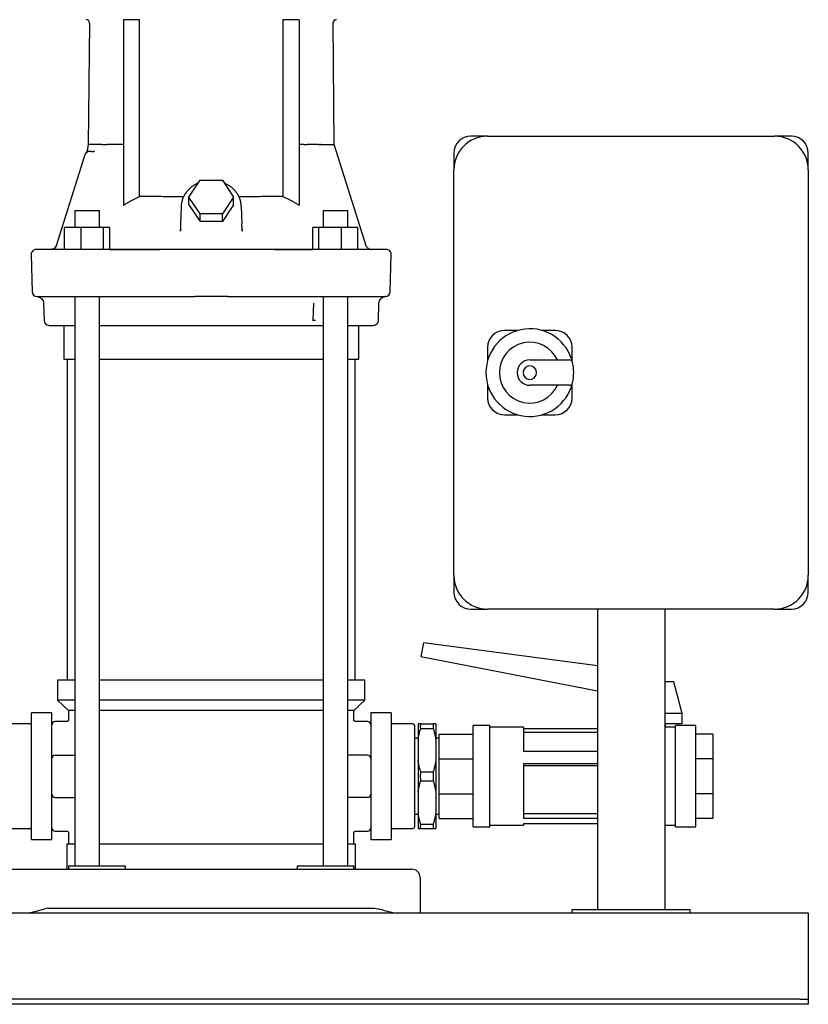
# Model space of a CAD drawing. Header units: millimetres. Extents: x 35 to 1292, y 13 to 964.
# Tile 2 of 4: x 368 to 835, y 13 to 596. Entities that reach past the tile are written whole.
import ezdxf

# ---------------------------------------------------------------- set-up
doc = ezdxf.new("R2010")
doc.units = ezdxf.units.MM

msp = doc.modelspace()

# ---------------------------------------------------------------- linework, layer by layer
at = {"color": 7, "linetype": 'Continuous', "lineweight": 25}
for p, q in [((422.82, 595.64), (422.89, 595.65)), ((438.77, 595.67), (429.21, 595.67)), ((429.21, 595.67), (429.21, 485.83)), ((438.77, 491.08), (438.77, 595.67)), ((523.61, 595.67), (523.61, 491.08)), ((533.19, 595.67), (523.61, 595.67)), ((533.19, 595.67), (533.19, 485.82)), ((409.03, 593.69), (408.28, 521.64)), ((554.1, 521.69), (553.35, 593.73)), ((644.94, 526.69), (634.94, 526.69)), ((644.94, 526.69), (814.94, 526.69)), ((824.94, 526.69), (814.94, 526.69)), ((408.28, 521.64), (407.62, 518.23)), ((424.35, 521.69), (419.39, 521.69)), ((429.21, 521.69), (426.23, 521.69)), ((536.16, 521.69), (533.19, 521.69)), ((543, 521.69), (542.23, 521.69)), ((544.23, 521.69), (543, 521.69)), ((406.35, 515.59), (389.35, 461.78)), ((406.47, 515.87), (406.35, 515.59)), ((406.52, 516.01), (406.47, 515.87)), ((408.78, 517.65), (408.78, 517.66)), ((410.25, 517.69), (411.49, 517.69)), ((412.07, 517.74), (411.49, 517.69)), ((411.49, 517.69), (411.64, 517.66)), ((412.07, 517.74), (411.63, 517.68)), ((624.94, 516.69), (624.94, 506.69)), ((834.94, 506.69), (834.94, 516.69)), ((624.94, 266.69), (624.94, 506.69)), ((834.94, 506.69), (834.94, 266.69)), ((467.91, 490.65), (474.55, 500.61)), ((474.55, 500.61), (487.83, 500.61)), ((487.83, 500.61), (494.47, 490.65)), ((474.55, 480.69), (467.91, 490.65)), ((467.91, 486.15), (467.91, 490.65)), ((494.47, 490.65), (487.83, 480.69)), ((494.47, 486.15), (494.47, 490.65)), ((463.37, 485.11), (463.01, 474.82)), ((467.91, 486.15), (474.55, 476.19)), ((494.47, 486.15), (487.83, 476.19)), ((499, 485.14), (499.37, 474.82)), ((400.34, 482.69), (400.34, 472.69)), ((400.34, 482.69), (414.9, 482.69)), ((414.9, 482.69), (414.94, 482.69)), ((414.94, 472.69), (414.94, 482.69)), ((474.55, 476.19), (474.55, 480.69)), ((487.83, 480.69), (474.55, 480.69)), ((487.83, 476.19), (487.83, 480.69)), ((547.43, 482.69), (547.43, 472.69)), ((547.43, 482.69), (553.92, 482.69)), ((553.92, 482.69), (562.03, 482.69)), ((562.03, 472.69), (562.03, 482.69)), ((394.26, 459.69), (394.26, 472.69)), ((404.06, 472.69), (394.26, 472.69)), ((404.06, 459.69), (404.06, 472.69)), ((417.44, 472.69), (404.06, 472.69)), ((417.44, 459.69), (417.44, 472.69)), ((421.03, 472.69), (417.44, 472.69)), ((421.03, 459.69), (421.03, 472.69)), ((463.01, 474.82), (462.92, 471.53)), ((487.83, 476.19), (474.55, 476.19)), ((499.46, 471.53), (499.37, 474.82)), ((541.35, 459.69), (541.35, 472.69)), ((544.93, 472.69), (541.35, 472.69)), ((544.93, 459.69), (544.93, 472.69)), ((558.32, 472.69), (544.93, 472.69)), ((558.32, 459.69), (558.32, 472.69)), ((568.11, 472.69), (558.32, 472.69)), ((568.12, 459.73), (568.11, 472.69)), ((462.84, 471.24), (462.92, 471.53)), ((462.84, 471.24), (462.92, 471.53)), ((462.92, 471.53), (462.98, 470.46)), ((462.98, 470.46), (462.92, 471.53)), ((499.43, 470.48), (499.46, 471.53)), ((499.46, 471.53), (499.43, 470.48)), ((499.54, 471.24), (499.46, 471.53)), ((499.54, 471.24), (499.46, 471.53)), ((374.54, 456.61), (375.11, 434.61)), ((387.84, 460), (386.93, 459.72)), ((563.45, 459.69), (398.93, 459.69)), ((421.03, 459.69), (450.53, 459.69)), ((518.8, 459.69), (541.35, 459.69)), ((584.84, 459.69), (570.78, 459.69)), ((575.71, 459.7), (575.91, 459.69)), ((587.27, 434.61), (587.84, 456.61)), ((378.3, 431.69), (378.16, 431.69)), ((399.39, 431.69), (471.52, 431.69)), ((400.34, 431.69), (400.34, 94.69)), ((414.94, 94.69), (414.94, 431.68)), ((490.86, 431.69), (562.99, 431.69)), ((547.43, 431.68), (547.43, 94.69)), ((562.03, 94.69), (562.03, 431.69)), ((570.34, 431.69), (584.08, 431.69)), ((584.38, 431.69), (584.08, 431.69)), ((381.85, 427.76), (382.11, 417.61)), ((541.73, 427.79), (541.46, 417.61)), ((580.27, 417.61), (580.53, 427.79)), ((385.11, 414.69), (400.34, 414.69)), ((393.84, 414.69), (393.84, 394.69)), ((393.84, 414.69), (400.34, 414.69)), ((414.94, 414.69), (481.19, 414.69)), ((414.94, 414.69), (422.35, 414.69)), ((422.74, 414.69), (539.64, 414.69)), ((481.19, 414.69), (547.43, 414.69)), ((540.03, 414.69), (547.43, 414.69)), ((562.03, 414.69), (568.54, 414.69)), ((562.03, 414.69), (577.27, 414.69)), ((568.54, 394.69), (568.54, 414.69)), ((662.8, 411.69), (654.94, 411.69)), ((684.94, 411.69), (677.08, 411.69)), ((644.94, 401.69), (644.94, 393.83)), ((694.94, 393.83), (694.94, 401.69)), ((393.84, 394.69), (400.34, 394.69)), ((395.84, 394.69), (395.84, 204.69)), ((414.94, 394.69), (481.19, 394.69)), ((481.19, 394.69), (547.43, 394.69)), ((562.03, 394.69), (568.54, 394.69)), ((566.54, 204.69), (566.54, 394.69)), ((669.94, 394.19), (693.3, 394.19)), ((644.94, 379.55), (644.94, 371.69)), ((693.3, 379.19), (669.94, 379.19)), ((694.94, 371.69), (694.94, 379.55)), ((654.94, 361.69), (662.8, 361.69)), ((677.08, 361.69), (684.94, 361.69)), ((624.94, 266.69), (624.94, 256.69)), ((834.94, 256.69), (834.94, 266.69)), ((634.94, 246.69), (644.94, 246.69)), ((814.94, 246.69), (644.94, 246.69)), ((709.94, 246.69), (709.94, 68.69)), ((749.94, 246.69), (749.94, 68.69)), ((814.94, 246.69), (824.94, 246.69)), ((606.85, 226.69), (605.29, 218.69)), ((709.94, 213.01), (606.85, 226.69)), ((605.29, 218.69), (709.94, 198.35)), ((390.19, 204.69), (390.19, 192.69)), ((400.34, 204.69), (390.19, 204.69)), ((481.19, 204.69), (414.94, 204.69)), ((547.43, 204.69), (481.19, 204.69)), ((572.19, 204.69), (562.03, 204.69)), ((572.19, 192.69), (572.19, 204.69)), ((750.29, 203.69), (749.94, 204.04)), ((755.29, 203.69), (749.94, 203.69)), ((760.29, 184.94), (755.29, 203.69)), ((390.19, 192.69), (396.69, 186.69)), ((400.34, 192.69), (390.19, 192.69)), ((481.19, 192.69), (414.94, 192.69)), ((547.43, 192.69), (481.19, 192.69)), ((572.19, 192.69), (562.03, 192.69)), ((565.69, 186.69), (572.19, 192.69)), ((396.69, 186.69), (396.69, 181.19)), ((400.34, 186.69), (396.69, 186.69)), ((481.19, 186.69), (414.94, 186.69)), ((547.43, 186.69), (481.19, 186.69)), ((565.69, 186.69), (562.03, 186.69)), ((565.69, 181.19), (565.69, 186.69)), ((386.69, 185.19), (374.69, 185.19)), ((374.69, 180.57), (374.69, 185.19)), ((386.69, 180.57), (386.69, 185.19)), ((587.69, 185.19), (575.69, 185.19)), ((575.69, 185.19), (575.69, 180.57)), ((587.69, 185.19), (587.69, 180.57)), ((760.29, 184.94), (749.94, 184.94)), ((760.29, 178.69), (760.29, 184.94)), ((373.69, 178.69), (361.69, 178.69)), ((374.69, 158.65), (374.69, 180.57)), ((386.69, 158.65), (386.69, 180.57)), ((395.69, 180.19), (388.69, 180.19)), ((573.69, 180.19), (566.69, 180.19)), ((575.69, 180.57), (575.69, 158.65)), ((587.69, 180.57), (587.69, 158.65)), ((600.69, 178.69), (588.69, 178.69)), ((601.69, 177.69), (601.69, 147.69)), ((603.69, 178.69), (603.69, 175.22)), ((603.69, 175.22), (603.69, 169.31)), ((605.31, 178.69), (612.67, 178.69)), ((605.31, 176.09), (612.67, 176.09)), ((614.29, 178.69), (614.29, 169.31)), ((646.29, 177.69), (636.29, 177.69)), ((636.29, 159.17), (636.29, 177.69)), ((646.29, 159.17), (646.29, 177.69)), ((666.29, 176.69), (646.29, 176.69)), ((666.29, 176.69), (666.29, 162.37)), ((709.94, 175.75), (666.29, 175.75)), ((760.29, 178.69), (749.94, 178.69)), ((750.29, 176.69), (750.29, 178.69)), ((756.29, 176.69), (750.29, 176.69)), ((768.29, 177.69), (756.29, 177.69)), ((756.29, 159.17), (756.29, 177.69)), ((768.29, 159.17), (768.29, 177.69)), ((603.69, 170.19), (601.69, 170.19)), ((603.69, 169.31), (603.69, 157.07)), ((616.29, 170.19), (614.29, 170.19)), ((614.29, 169.31), (614.29, 157.07)), ((616.29, 172.69), (636.29, 172.69)), ((616.29, 158.04), (616.29, 172.69)), ((709.94, 173.69), (666.29, 173.69)), ((778.29, 172.69), (768.29, 172.69)), ((778.29, 172.69), (778.29, 158.04)), ((374.69, 136.73), (374.69, 158.65)), ((386.69, 136.73), (386.69, 158.65)), ((388.69, 160.19), (400.34, 160.19)), ((573.69, 160.19), (562.03, 160.19)), ((575.69, 158.65), (575.69, 147.69)), ((587.69, 158.65), (587.69, 147.69)), ((616.29, 137.33), (616.29, 158.04)), ((616.29, 158.04), (636.29, 158.04)), ((636.29, 117.69), (636.29, 159.17)), ((646.29, 117.69), (646.29, 159.17)), ((709.94, 162.37), (666.29, 162.37)), ((756.29, 117.69), (756.29, 159.17)), ((768.29, 117.69), (768.29, 159.17)), ((778.29, 158.04), (768.29, 158.04)), ((778.29, 158.04), (778.29, 137.33)), ((603.69, 157.07), (603.69, 138.31)), ((614.29, 157.07), (614.29, 138.31)), ((709.94, 154.98), (666.29, 154.98)), ((666.29, 154.98), (666.29, 122.68)), ((709.94, 153.82), (666.29, 153.82)), ((575.69, 147.69), (575.69, 136.73)), ((587.69, 147.69), (587.69, 136.73)), ((601.69, 147.69), (601.69, 117.69)), ((605.31, 150.29), (612.67, 150.29)), ((605.31, 145.09), (612.67, 145.09)), ((374.69, 114.81), (374.69, 136.73)), ((386.69, 114.81), (386.69, 136.73)), ((388.69, 135.19), (400.34, 135.19)), ((573.69, 135.19), (562.03, 135.19)), ((575.69, 136.73), (575.69, 114.81)), ((587.69, 136.73), (587.69, 114.81)), ((603.69, 138.31), (603.69, 126.07)), ((614.29, 138.31), (614.29, 126.07)), ((616.29, 137.33), (636.29, 137.33)), ((616.29, 122.69), (616.29, 137.33)), ((778.29, 137.33), (768.29, 137.33)), ((778.29, 137.33), (778.29, 122.69)), ((601.69, 125.19), (603.69, 125.19)), ((603.69, 126.07), (603.69, 116.69)), ((614.29, 126.07), (614.29, 116.69)), ((614.29, 125.19), (616.29, 125.19)), ((616.29, 122.69), (636.29, 122.69)), ((709.94, 125.48), (666.29, 125.48)), ((709.94, 122.68), (666.29, 122.68)), ((778.29, 122.69), (768.29, 122.69)), ((361.69, 116.69), (373.69, 116.69)), ((588.69, 116.69), (600.69, 116.69)), ((605.31, 119.29), (612.67, 119.29)), ((605.31, 116.69), (612.67, 116.69)), ((636.29, 117.69), (646.29, 117.69)), ((646.29, 118.69), (666.29, 118.69)), ((709.94, 119.62), (666.29, 119.62)), ((666.29, 119.62), (666.29, 118.69)), ((749.94, 118.69), (756.29, 118.69)), ((756.29, 117.69), (768.29, 117.69)), ((374.69, 110.19), (374.69, 114.81)), ((386.69, 110.19), (386.69, 114.81)), ((388.69, 115.19), (395.69, 115.19)), ((396.69, 114.19), (396.69, 107.69)), ((565.69, 107.69), (565.69, 114.19)), ((566.69, 115.19), (573.69, 115.19)), ((575.69, 114.81), (575.69, 110.19)), ((587.69, 114.81), (587.69, 110.19)), ((374.69, 110.19), (386.69, 110.19)), ((395.69, 107.69), (395.69, 92.69)), ((395.69, 107.69), (400.34, 107.69)), ((414.94, 107.69), (481.19, 107.69)), ((481.19, 107.69), (547.43, 107.69)), ((562.03, 107.69), (566.69, 107.69)), ((566.69, 92.69), (566.69, 107.69)), ((575.69, 110.19), (587.69, 110.19)), ((396.69, 94.69), (396.69, 92.69)), ((396.69, 94.69), (418.03, 94.69)), ((418.03, 94.69), (430.22, 94.69)), ((430.22, 94.69), (430.22, 92.69)), ((532.16, 94.69), (532.16, 92.69)), ((532.16, 94.69), (544.35, 94.69)), ((544.35, 94.69), (565.69, 94.69)), ((565.69, 92.69), (565.69, 94.69)), ((362.44, 92.69), (382.64, 92.69)), ((382.64, 92.69), (579.74, 92.69)), ((579.74, 92.69), (599.94, 92.69)), ((604.94, 87.69), (604.94, 66.69)), ((834.94, 66.69), (34.94, 66.69)), ((384.44, 69.69), (382.64, 69.22)), ((384.44, 69.69), (577.94, 69.69)), ((577.94, 69.69), (579.74, 69.22)), ((694.94, 66.69), (694.94, 68.69)), ((764.94, 68.69), (694.94, 68.69)), ((764.94, 66.69), (764.94, 68.69)), ((834.94, 66.69), (834.94, 61.69)), ((834.94, 61.69), (834.94, 17.69)), ((834.94, 17.69), (834.94, 15.69)), ((829.94, 15.69), (39.94, 15.69)), ((829.94, 12.69), (39.94, 12.69)), ((829.94, 15.69), (834.94, 15.69)), ((834.94, 12.69), (829.94, 12.69)), ((834.94, 15.69), (834.94, 12.69))]:
    msp.add_line(p, q, dxfattribs=at)
at = {"color": 7, "linetype": 'Continuous', "lineweight": 25, "flags": 128}
for points in [[(573.02, 461.8), (563.57, 491.72), (554.1, 521.69)], [(391.6, 459.69), (388.67, 459.69), (386.08, 459.69), (383.82, 459.69), (381.91, 459.69), (380.34, 459.69), (379.11, 459.69), (378.24, 459.69), (377.71, 459.69), (377.54, 459.69)], [(378.3, 431.69), (378.83, 431.69), (379.71, 431.69), (380.92, 431.69), (382.48, 431.69), (384.37, 431.69), (386.6, 431.69), (389.16, 431.69), (392.05, 431.69)]]:
    msp.add_lwpolyline(points, dxfattribs=at)
at = {"color": 7, "linetype": 'Continuous', "lineweight": 25}
for centre, radius, start, end in [((407.03, 593.69), 2, 359.97688, 90), ((555.35, 593.69), 2, 89.97082, 178.77152), ((644.94, 506.69), 20, 90, 180), ((634.94, 516.69), 10, 90, 180), ((814.94, 506.69), 20, 0, 90), ((824.94, 516.69), 10, 0, 90), ((409.21, 514.69), 3, 90.0001, 162.46606), ((386.49, 462.69), 3, 269.99999, 342.46606), ((377.54, 456.69), 3, 90.00048, 181.5), ((584.84, 456.69), 3, 358.5, 89.9995), ((378.11, 434.69), 3, 181.5, 267.83564), ((584.27, 434.69), 3, 270, 358.5), ((385.11, 417.69), 3, 181.5, 270), ((577.27, 417.69), 3, 270, 358.5), ((669.94, 386.69), 26, 13.24801, 180), ((654.94, 401.69), 10, 90, 180), ((684.94, 401.69), 10, 0, 90), ((669.94, 386.69), 18, 24.62432, 335.37568), ((669.94, 386.69), 7.5, 90, 270), ((669.94, 386.69), 4, 0, 180), ((693.3, 392.19), 2, 13.24801, 90), ((669.94, 386.69), 26, 0, 13.24801), ((669.94, 386.69), 26, 180, 346.75199), ((669.94, 386.69), 4, 180, 0), ((669.94, 386.69), 26, 346.75199, 0), ((693.3, 381.19), 2, 270, 346.75199), ((654.94, 371.69), 10, 180, 270), ((684.94, 371.69), 10, 270, 0), ((644.94, 266.69), 20, 180, 270), ((814.94, 266.69), 20, 270, 0), ((634.94, 256.69), 10, 180, 270), ((824.94, 256.69), 10, 270, 0), ((373.69, 179.69), 1, 270, 0), ((388.69, 178.19), 2, 90, 180), ((573.69, 178.19), 2, 360, 90), ((588.69, 179.69), 1, 180, 270), ((600.69, 177.69), 1, 0, 90), ((388.69, 158.19), 2, 90, 180), ((573.69, 158.19), 2, 0, 90), ((388.69, 137.19), 2, 180, 270), ((573.69, 137.19), 2, 270, 0), ((373.69, 115.69), 1, 0, 90), ((388.69, 117.19), 2, 180, 270), ((573.69, 117.19), 2, 270, 0), ((588.69, 115.69), 1, 90, 180), ((600.69, 117.69), 1, 270, 0), ((599.94, 87.69), 5, 0, 90)]:
    msp.add_arc(centre, radius, start, end, dxfattribs=at)
for points in [[(408.84, 521.69), (408.47, 521.69), (408.28, 521.69), (408.28, 521.64)], [(416.43, 521.69), (415.71, 521.69), (415.03, 521.69), (414.4, 521.69)], [(545.95, 521.69), (545.8, 521.69), (545.64, 521.69), (545.49, 521.69)], [(552.93, 521.69), (553.06, 521.69), (553.18, 521.69), (553.28, 521.69)], [(553.28, 521.69), (553.38, 521.69), (553.47, 521.69), (553.54, 521.69)], [(409.22, 517.69), (409.21, 517.69), (409.21, 517.69), (409.21, 517.69)], [(605.31, 176.09), (605.27, 176.52), (605.25, 176.95), (605.25, 177.39)]]:
    msp.add_open_spline(points, degree=3, dxfattribs=at)
for points, knots in [([(414.4, 521.69), (412.99, 521.69), (411.82, 521.69), (409.96, 521.69), (409.27, 521.69), (408.84, 521.69)], [0, 0, 0, 0, 0.5, 0.5, 1, 1, 1, 1]), ([(416.43, 521.69), (416.45, 521.69), (416.5, 521.69), (416.58, 521.7), (416.66, 521.7), (416.76, 521.71), (416.86, 521.71), (416.97, 521.72), (417.08, 521.72), (417.2, 521.72), (417.33, 521.72), (417.45, 521.72), (417.58, 521.73), (417.72, 521.73), (417.86, 521.73), (417.99, 521.73), (418.13, 521.73), (418.27, 521.72), (418.48, 521.72), (418.74, 521.73), (418.97, 521.78), (419.11, 521.81), (419.18, 521.82), (419.25, 521.82), (419.33, 521.77), (419.36, 521.72), (419.38, 521.69)], [0, 0, 0, 0, 0.040325, 0.080649, 0.120984, 0.161333, 0.201688, 0.242035, 0.282358, 0.322642, 0.362874, 0.403045, 0.44316, 0.483233, 0.523293, 0.563377, 0.603505, 0.643685, 0.683913, 0.783123, 0.870545, 0.897237, 0.919101, 0.936644, 0.96616, 1, 1, 1, 1]), ([(426.23, 521.69), (426.19, 521.69), (426.09, 521.69), (425.88, 521.69), (425.59, 521.69), (425.24, 521.69), (424.9, 521.69), (424.6, 521.69), (424.43, 521.69), (424.35, 521.69)], [0, 0, 0, 0, 0.053935, 0.15524, 0.303916, 0.49997, 0.690851, 0.857512, 1, 1, 1, 1]), ([(536.16, 521.69), (536.2, 521.69), (536.36, 521.68), (536.61, 521.68), (536.89, 521.68), (537.21, 521.68), (537.6, 521.68), (537.89, 521.68), (538.03, 521.68), (538.03, 521.68)], [0, 0, 0, 0, 0.07192, 0.241968, 0.368942, 0.492503, 0.746196, 0.999906, 1, 1, 1, 1]), ([(542.23, 521.69), (541.93, 521.69), (541.23, 521.68), (540.13, 521.68), (539.02, 521.68), (538.32, 521.68), (538.03, 521.68)], [0, 0, 0, 0, 0.20857, 0.499993, 0.791665, 1, 1, 1, 1]), ([(544.81, 521.69), (544.79, 521.69), (544.74, 521.69), (544.67, 521.69), (544.6, 521.69), (544.5, 521.69), (544.37, 521.69), (544.29, 521.69), (544.23, 521.69)], [0, 0, 0, 0, 0.116906, 0.240618, 0.370489, 0.505259, 0.701843, 1, 1, 1, 1]), ([(544.81, 521.69), (544.84, 521.69), (544.91, 521.69), (545.01, 521.69), (545.11, 521.69), (545.23, 521.69), (545.36, 521.69), (545.45, 521.69), (545.49, 521.69)], [0, 0, 0, 0, 0.126952, 0.254207, 0.382269, 0.51163, 0.758841, 1, 1, 1, 1]), ([(545.95, 521.69), (547.62, 521.69), (549.04, 521.69), (551.37, 521.69), (552.29, 521.69), (552.93, 521.69)], [0, 0, 0, 0, 0.5, 0.5, 1, 1, 1, 1]), ([(553.54, 521.69), (553.91, 521.69), (554.29, 521.69), (554.1, 521.69), (554.09, 521.69)], [0, 0, 0, 0, 0.987589, 1, 1, 1, 1]), ([(407.62, 518.23), (407.55, 517.94), (407.39, 517.32), (407.04, 516.8), (406.86, 516.54)], [0, 0, 0, 0, 0.4952854, 1, 1, 1, 1]), ([(410.25, 517.69), (409.99, 517.69), (409.74, 517.69), (409.36, 517.69), (409.24, 517.69), (409.22, 517.69)], [0, 0, 0, 0, 0.5, 0.5, 1, 1, 1, 1]), ([(473.38, 498.85), (473.02, 498.7), (471.93, 498.25), (470.28, 497.23), (468.47, 495.83), (466.9, 494.2), (465.58, 492.41), (464.55, 490.48), (463.83, 488.44), (463.44, 486.54), (463.39, 485.33), (463.36, 484.83)], [0, 0, 0, 0, 0.061793, 0.184842, 0.307701, 0.430236, 0.552306, 0.673794, 0.794641, 0.914873, 1, 1, 1, 1]), ([(499, 485.14), (498.99, 485.45), (498.95, 486.47), (498.62, 488.18), (497.95, 490.2), (496.98, 492.12), (495.73, 493.91), (494.22, 495.54), (492.47, 496.97), (490.73, 498.1), (489.5, 498.64), (488.99, 498.87)], [0, 0, 0, 0, 0.054471, 0.175832, 0.297238, 0.418878, 0.54094, 0.663532, 0.78668, 0.910345, 1, 1, 1, 1]), ([(429.21, 485.83), (429.46, 485.99), (429.97, 486.32), (430.75, 486.79), (431.52, 487.26), (432.31, 487.71), (433.1, 488.16), (433.89, 488.61), (434.69, 489.04), (435.5, 489.47), (436.31, 489.88), (437.12, 490.29), (437.94, 490.69), (438.49, 490.95), (438.77, 491.08)], [0, 0, 0, 0, 0.083012, 0.16605, 0.249124, 0.332243, 0.415418, 0.498657, 0.581971, 0.66537, 0.748862, 0.832458, 0.916168, 1, 1, 1, 1]), ([(464.78, 490.78), (464.17, 490.79), (461.73, 490.8), (457.6, 490.83), (452.42, 490.88), (447.49, 490.94), (442.83, 491), (440.13, 491.06), (438.77, 491.08)], [0, 0, 0, 0, 0.058717, 0.237044, 0.420335, 0.608592, 0.801814, 1, 1, 1, 1]), ([(523.61, 491.08), (522.25, 491.06), (519.57, 491), (514.92, 490.94), (510, 490.88), (504.82, 490.83), (500.67, 490.8), (498.21, 490.79), (497.6, 490.78)], [0, 0, 0, 0, 0.197295, 0.38996, 0.577993, 0.761395, 0.940166, 1, 1, 1, 1]), ([(523.61, 491.08), (523.89, 490.95), (524.44, 490.69), (525.26, 490.29), (526.08, 489.88), (526.89, 489.46), (527.7, 489.04), (528.5, 488.6), (529.29, 488.16), (530.08, 487.71), (530.87, 487.25), (531.65, 486.78), (532.42, 486.31), (532.93, 485.98), (533.19, 485.82)], [0, 0, 0, 0, 0.08383, 0.167538, 0.251133, 0.334624, 0.418022, 0.501336, 0.584575, 0.66775, 0.75087, 0.833945, 0.916985, 1, 1, 1, 1]), ([(389.35, 461.78), (389.27, 461.57), (389.1, 461.13), (388.64, 460.56), (388.07, 460.09), (387.61, 459.91), (387.39, 459.82)], [0, 0, 0, 0, 0.239453, 0.490579, 0.746621, 1, 1, 1, 1]), ([(574.99, 459.83), (574.76, 459.92), (574.3, 460.1), (573.73, 460.57), (573.28, 461.14), (573.11, 461.59), (573.02, 461.8)], [0, 0, 0, 0, 0.2532787, 0.5076212, 0.7591475, 1, 1, 1, 1]), ([(398.93, 459.69), (398.08, 459.69), (397.27, 459.69), (395.75, 459.69), (395.06, 459.69), (393.8, 459.69), (393.23, 459.69), (392.29, 459.69), (391.9, 459.69), (391.6, 459.69)], [0, 0, 0, 0, 0.25, 0.25, 0.5, 0.5, 0.75, 0.75, 1, 1, 1, 1]), ([(570.78, 459.69), (570.48, 459.69), (570.09, 459.69), (569.13, 459.69), (568.58, 459.69), (567.32, 459.69), (566.61, 459.69), (565.1, 459.69), (564.3, 459.69), (563.45, 459.69)], [0, 0, 0, 0, 0.25, 0.25, 0.5, 0.5, 0.75, 0.75, 1, 1, 1, 1]), ([(568.12, 459.73), (569.16, 459.73), (571.38, 459.75), (573.49, 459.79), (574.7, 459.84), (574.69, 459.87), (574.68, 459.89)], [0, 0, 0, 0, 0.252137, 0.537059, 0.822238, 1, 1, 1, 1]), ([(574.68, 459.89), (574.96, 459.79), (575.34, 459.71), (575.61, 459.7), (575.71, 459.7)], [0, 0, 0, 0, 0.616573, 1, 1, 1, 1]), ([(378, 431.69), (378.45, 431.62), (379.47, 431.48), (380.76, 430.57), (381.66, 429.26), (381.79, 428.25), (381.85, 427.76)], [0, 0, 0, 0, 0.2407905, 0.5000862, 0.7593395, 1, 1, 1, 1]), ([(392.05, 431.69), (392.34, 431.69), (392.73, 431.69), (393.68, 431.69), (394.25, 431.69), (395.51, 431.69), (396.21, 431.69), (397.73, 431.69), (398.54, 431.69), (399.39, 431.69)], [0, 0, 0, 0, 0.25, 0.25, 0.5, 0.5, 0.75, 0.75, 1, 1, 1, 1]), ([(490.86, 431.69), (487.64, 431.69), (484.41, 431.69), (477.96, 431.69), (474.74, 431.69), (471.52, 431.69)], [0, 0, 0, 0, 0.5, 0.5, 1, 1, 1, 1]), ([(562.99, 431.69), (563.84, 431.69), (564.64, 431.69), (566.15, 431.69), (566.86, 431.69), (568.13, 431.69), (568.68, 431.69), (569.65, 431.69), (570.04, 431.69), (570.34, 431.69)], [0, 0, 0, 0, 0.25, 0.25, 0.5, 0.5, 0.75, 0.75, 1, 1, 1, 1]), ([(580.53, 427.79), (580.59, 428.25), (580.72, 429.25), (581.61, 430.56), (582.89, 431.47), (583.9, 431.62), (584.38, 431.69)], [0, 0, 0, 0, 0.24048, 0.499544, 0.75886, 1, 1, 1, 1]), ([(422.35, 414.69), (422.36, 414.69), (422.4, 414.69), (422.53, 414.69), (422.63, 414.69), (422.74, 414.69)], [0, 0, 0, 0, 0.5, 0.5, 1, 1, 1, 1]), ([(539.64, 414.69), (539.75, 414.69), (539.85, 414.69), (539.98, 414.69), (540.02, 414.69), (540.03, 414.69)], [0, 0, 0, 0, 0.5, 0.5, 1, 1, 1, 1]), ([(543.02, 417.61), (543.02, 417.61), (543.01, 417.61), (542.98, 417.6), (542.94, 417.6), (542.9, 417.6), (542.84, 417.6), (542.78, 417.6), (542.71, 417.6), (542.64, 417.6), (542.56, 417.6), (542.47, 417.6), (542.37, 417.6), (542.27, 417.6), (542.13, 417.6), (541.97, 417.6), (541.83, 417.6), (541.74, 417.61), (541.67, 417.61), (541.62, 417.61), (541.58, 417.6), (541.56, 417.6), (541.54, 417.61), (541.52, 417.62), (541.51, 417.62), (541.5, 417.62), (541.5, 417.62), (541.49, 417.62), (541.49, 417.62), (541.47, 417.62), (541.47, 417.61), (541.46, 417.61)], [0, 0, 0, 0, 0.057893, 0.114928, 0.171252, 0.226999, 0.282294, 0.337255, 0.391985, 0.446277, 0.499712, 0.552417, 0.604526, 0.656153, 0.707405, 0.818882, 0.860581, 0.890084, 0.920984, 0.943365, 0.955518, 0.964094, 0.971703, 0.977848, 0.982555, 0.984552, 0.985598, 0.986651, 0.990867, 0.99532, 1, 1, 1, 1]), ([(396.69, 181.19), (396.68, 181.06), (396.66, 180.87), (396.53, 180.63), (396.4, 180.47), (396.24, 180.35), (396.01, 180.22), (395.82, 180.2), (395.69, 180.19)], [0, 0, 0, 0, 0.239457, 0.368361, 0.5, 0.631639, 0.760543, 1, 1, 1, 1]), ([(566.69, 180.19), (566.56, 180.2), (566.37, 180.22), (566.14, 180.35), (565.98, 180.47), (565.85, 180.63), (565.72, 180.87), (565.7, 181.06), (565.69, 181.19)], [0, 0, 0, 0, 0.239457, 0.368361, 0.5, 0.631639, 0.760543, 1, 1, 1, 1]), ([(605.31, 178.69), (605.24, 178.69), (605.1, 178.69), (604.91, 178.69), (604.72, 178.69), (604.54, 178.69), (604.34, 178.69), (604.11, 178.69), (603.88, 178.69), (603.75, 178.69), (603.69, 178.69)], [0, 0, 0, 0, 0.101793, 0.202742, 0.302922, 0.402409, 0.501287, 0.6691, 0.835169, 1, 1, 1, 1]), ([(603.69, 169.31), (603.72, 169.5), (603.78, 169.88), (603.89, 170.44), (604, 171.01), (604.12, 171.58), (604.24, 172.15), (604.42, 172.9), (604.66, 173.84), (604.97, 174.96), (605.2, 175.71), (605.31, 176.09)], [0, 0, 0, 0, 0.082557, 0.165356, 0.248463, 0.331942, 0.415856, 0.500267, 0.664868, 0.831326, 1, 1, 1, 1]), ([(605.25, 177.39), (605.25, 177.5), (605.26, 177.71), (605.27, 178.04), (605.29, 178.36), (605.3, 178.58), (605.31, 178.69)], [0, 0, 0, 0, 0.249912, 0.49974, 0.749699, 1, 1, 1, 1]), ([(614.29, 178.69), (614.26, 178.69), (614.2, 178.69), (614.09, 178.69), (613.98, 178.69), (613.86, 178.69), (613.74, 178.69), (613.56, 178.69), (613.32, 178.69), (613.01, 178.69), (612.78, 178.69), (612.67, 178.69)], [0, 0, 0, 0, 0.082557, 0.165356, 0.248463, 0.331942, 0.415856, 0.500267, 0.664868, 0.831326, 1, 1, 1, 1]), ([(612.67, 178.69), (612.68, 178.56), (612.7, 178.32), (612.72, 177.94), (612.73, 177.57), (612.73, 177.2), (612.72, 176.83), (612.7, 176.46), (612.68, 176.21), (612.67, 176.09)], [0, 0, 0, 0, 0.143257, 0.286114, 0.428731, 0.571269, 0.713886, 0.856743, 1, 1, 1, 1]), ([(612.67, 176.09), (612.74, 175.86), (612.88, 175.41), (613.07, 174.73), (613.26, 174.06), (613.44, 173.38), (613.64, 172.56), (613.87, 171.58), (614.1, 170.44), (614.23, 169.69), (614.29, 169.31)], [0, 0, 0, 0, 0.101793, 0.202742, 0.302922, 0.402409, 0.501287, 0.6691, 0.835169, 1, 1, 1, 1]), ([(750.29, 176.69), (750.27, 176.68), (750.26, 176.67), (750, 176.59), (749.94, 176.57)], [0, 0, 0, 0, 0.787498, 1, 1, 1, 1]), ([(605.31, 150.29), (605.24, 150.51), (605.1, 150.96), (604.91, 151.64), (604.72, 152.32), (604.54, 152.99), (604.34, 153.82), (604.11, 154.8), (603.88, 155.93), (603.75, 156.69), (603.69, 157.07)], [0, 0, 0, 0, 0.101793, 0.202742, 0.302922, 0.402409, 0.501287, 0.6691, 0.835169, 1, 1, 1, 1]), ([(614.29, 157.07), (614.26, 156.88), (614.2, 156.5), (614.09, 155.93), (613.98, 155.36), (613.86, 154.79), (613.74, 154.22), (613.56, 153.47), (613.32, 152.53), (613.01, 151.41), (612.78, 150.66), (612.67, 150.29)], [0, 0, 0, 0, 0.082557, 0.165356, 0.248463, 0.331942, 0.415856, 0.500267, 0.664868, 0.831326, 1, 1, 1, 1]), ([(605.31, 145.09), (605.3, 145.34), (605.28, 145.83), (605.26, 146.57), (605.25, 147.32), (605.25, 148.06), (605.26, 148.8), (605.28, 149.54), (605.3, 150.04), (605.31, 150.29)], [0, 0, 0, 0, 0.143257, 0.286114, 0.428731, 0.571269, 0.713886, 0.856743, 1, 1, 1, 1]), ([(612.67, 150.29), (612.68, 150.04), (612.7, 149.54), (612.72, 148.8), (612.73, 148.06), (612.73, 147.32), (612.72, 146.57), (612.7, 145.83), (612.68, 145.34), (612.67, 145.09)], [0, 0, 0, 0, 0.143257, 0.286114, 0.428731, 0.571269, 0.713886, 0.856743, 1, 1, 1, 1]), ([(603.69, 138.31), (603.72, 138.5), (603.78, 138.88), (603.89, 139.45), (604, 140.01), (604.12, 140.59), (604.24, 141.16), (604.42, 141.91), (604.66, 142.85), (604.97, 143.97), (605.2, 144.71), (605.31, 145.09)], [0, 0, 0, 0, 0.082774, 0.165787, 0.249104, 0.332792, 0.416913, 0.501527, 0.6657, 0.831739, 1, 1, 1, 1]), ([(612.67, 145.09), (612.74, 144.86), (612.88, 144.41), (613.07, 143.73), (613.26, 143.05), (613.44, 142.38), (613.65, 141.56), (613.87, 140.57), (614.1, 139.44), (614.23, 138.69), (614.29, 138.31)], [0, 0, 0, 0, 0.101872, 0.202893, 0.303138, 0.402686, 0.501619, 0.669297, 0.835256, 1, 1, 1, 1]), ([(605.31, 119.29), (605.24, 119.51), (605.1, 119.97), (604.91, 120.64), (604.72, 121.32), (604.54, 121.99), (604.34, 122.82), (604.11, 123.8), (603.88, 124.93), (603.75, 125.69), (603.69, 126.07)], [0, 0, 0, 0, 0.101872, 0.202893, 0.303138, 0.402686, 0.501619, 0.669297, 0.835256, 1, 1, 1, 1]), ([(614.29, 126.07), (614.26, 125.88), (614.2, 125.5), (614.09, 124.93), (613.98, 124.36), (613.86, 123.79), (613.74, 123.22), (613.56, 122.46), (613.32, 121.53), (613.01, 120.41), (612.78, 119.66), (612.67, 119.29)], [0, 0, 0, 0, 0.082774, 0.165787, 0.249104, 0.332792, 0.416913, 0.501527, 0.6657, 0.831739, 1, 1, 1, 1]), ([(603.69, 116.69), (603.72, 116.69), (603.78, 116.69), (603.89, 116.69), (604, 116.69), (604.12, 116.69), (604.24, 116.69), (604.42, 116.69), (604.66, 116.69), (604.97, 116.69), (605.2, 116.69), (605.31, 116.69)], [0, 0, 0, 0, 0.082557, 0.165356, 0.248463, 0.331942, 0.415856, 0.500267, 0.664868, 0.831326, 1, 1, 1, 1]), ([(605.31, 116.69), (605.3, 116.81), (605.28, 117.06), (605.26, 117.43), (605.25, 117.8), (605.25, 118.17), (605.26, 118.54), (605.28, 118.91), (605.3, 119.16), (605.31, 119.29)], [0, 0, 0, 0, 0.143257, 0.286114, 0.428731, 0.571269, 0.713886, 0.856743, 1, 1, 1, 1]), ([(612.67, 119.29), (612.68, 119.16), (612.7, 118.91), (612.72, 118.54), (612.73, 118.17), (612.73, 117.8), (612.72, 117.43), (612.7, 117.06), (612.68, 116.81), (612.67, 116.69)], [0, 0, 0, 0, 0.143257, 0.286114, 0.428731, 0.571269, 0.713886, 0.856743, 1, 1, 1, 1]), ([(612.67, 116.69), (612.74, 116.69), (612.88, 116.69), (613.07, 116.69), (613.26, 116.69), (613.44, 116.69), (613.64, 116.69), (613.87, 116.69), (614.1, 116.69), (614.23, 116.69), (614.29, 116.69)], [0, 0, 0, 0, 0.101793, 0.202742, 0.302922, 0.402409, 0.501287, 0.6691, 0.835169, 1, 1, 1, 1]), ([(395.69, 115.19), (395.82, 115.17), (396.01, 115.15), (396.24, 115.03), (396.4, 114.9), (396.53, 114.74), (396.66, 114.51), (396.68, 114.31), (396.69, 114.19)], [0, 0, 0, 0, 0.239457, 0.368361, 0.5, 0.631639, 0.760543, 1, 1, 1, 1]), ([(565.69, 114.19), (565.7, 114.31), (565.72, 114.51), (565.85, 114.74), (565.98, 114.9), (566.14, 115.03), (566.37, 115.15), (566.56, 115.17), (566.69, 115.19)], [0, 0, 0, 0, 0.239457, 0.368361, 0.5, 0.631639, 0.760543, 1, 1, 1, 1]), ([(372.94, 66.69), (374.46, 67.08), (376.06, 67.5), (379.33, 68.35), (380.99, 68.79), (382.64, 69.22)], [0, 0, 0, 0, 0.5, 0.5, 1, 1, 1, 1]), ([(589.44, 66.69), (587.92, 67.08), (586.32, 67.5), (583.05, 68.35), (581.39, 68.79), (579.74, 69.22)], [0, 0, 0, 0, 0.5, 0.5, 1, 1, 1, 1])]:
    msp.add_open_spline(points, degree=3, knots=knots, dxfattribs=at)

doc.saveas('drawing.dxf')
